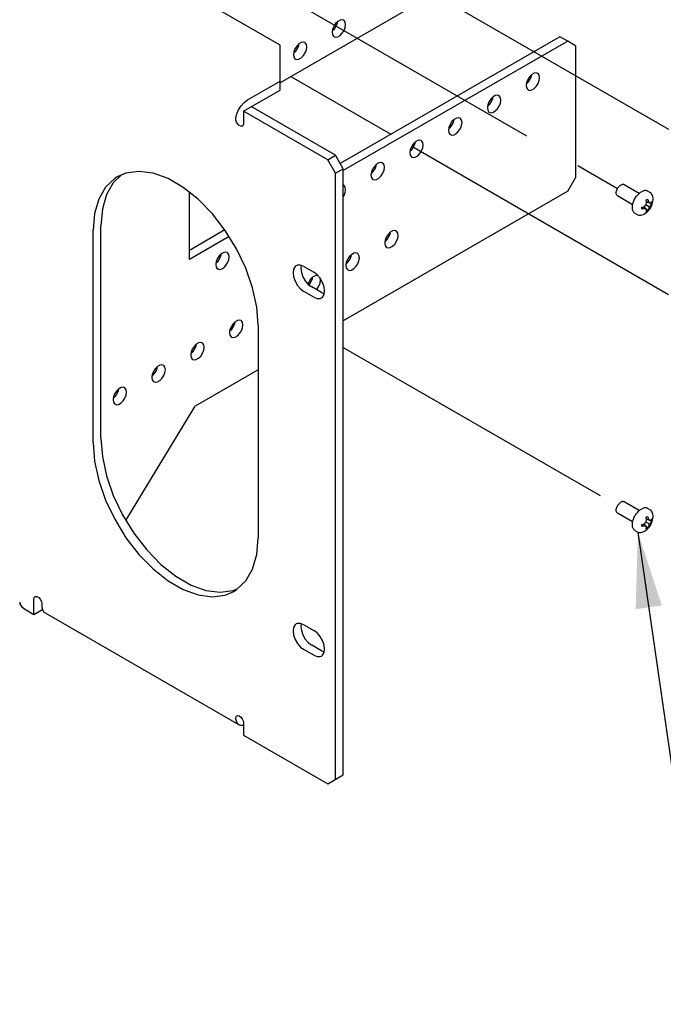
# Model space of a CAD drawing. Header units: inches. Extents: x 0 to 34, y 0 to 22.
# Tile 36 of 66: x 6.2 to 7.8, y 4 to 6.4. Entities that reach past the tile are written whole.
import ezdxf

# ---------------------------------------------------------------- set-up
doc = ezdxf.new("R2010")
doc.units = ezdxf.units.IN
doc.header["$LTSCALE"] = 1.87
doc.header["$MEASUREMENT"] = 0
doc.linetypes.add('CENTER', pattern=[0.6, 0.375, -0.075, 0.075, -0.075])
doc.layers.get('0').update_dxf_attribs({"linetype": 'CONTINUOUS'})
doc.layers.add('DEFAULT_1', color=7, linetype='CENTER')
doc.layers.add('DETAIL', color=7, linetype='CONTINUOUS')
doc.styles.get("Standard").update_dxf_attribs({"font": 'txt', "width": 0.8})

# ---------------------------------------------------------------- blocks, each defined once
blk = doc.blocks.new('TEXT_TRIANGLE_BL5', base_point=(8.2246, 4.5962))
at = {"layer": 'DETAIL', "color": 2, "linetype": 'CONTINUOUS'}
for p, q in [((7.7097, 5.1549), (7.8491, 4.1849)), ((8.1942, 4.4704), (7.9442, 4.0374)), ((8.4442, 4.0374), (8.1942, 4.4704)), ((7.8491, 4.1849), (8.0294, 4.1849)), ((7.9442, 4.0374), (8.4442, 4.0374))]:
    blk.add_line(p, q, dxfattribs=at)
blk.add_solid([(7.7662, 4.9812), (7.7097, 5.1549), (7.7043, 4.9723)], dxfattribs=at)
at = {"layer": 'DETAIL', "color": 2, "linetype": 'CONTINUOUS', "width": 0.8}
for s, height, p in [('3', 0.1562, (8.1317, 4.1248)), ('8X', 0.15625, (8.4894, 4.1065))]:
    blk.add_text(s, height=height, dxfattribs=at).set_placement(p)

msp = doc.modelspace()

# ---------------------------------------------------------------- linework, layer by layer
at = {"color": 2, "linetype": 'CONTINUOUS'}
for p, q in [((7.5438, 6.6112), (6.8635, 6.2183)), ((6.8635, 6.307), (6.4558, 6.5424)), ((6.9998, 6.3633), (6.9946, 6.3581)), ((6.9992, 6.3597), (6.9997, 6.3632)), ((7.0054, 6.3665), (6.9998, 6.3633)), ((7.0106, 6.3673), (7.0054, 6.3665)), ((7.0139, 6.3663), (7.0106, 6.3673)), ((7.0148, 6.3657), (7.0139, 6.3663)), ((7.0176, 6.3617), (7.0148, 6.3657)), ((7.0185, 6.356), (7.0176, 6.3617)), ((6.9876, 6.3444), (6.9866, 6.3376)), ((6.987, 6.3408), (6.9922, 6.346)), ((6.9903, 6.3516), (6.9876, 6.3444)), ((6.9946, 6.3581), (6.9903, 6.3516)), ((6.9922, 6.346), (6.9965, 6.3526)), ((6.9965, 6.3526), (6.9992, 6.3597)), ((7.0106, 6.3354), (7.0148, 6.342)), ((7.0148, 6.342), (7.0176, 6.3491)), ((7.0176, 6.3491), (7.0185, 6.356)), ((6.9866, 6.3376), (6.9876, 6.3318)), ((6.9876, 6.3318), (6.9903, 6.3279)), ((6.9903, 6.3279), (6.9913, 6.3272)), ((6.9913, 6.3272), (6.9946, 6.3262)), ((6.9946, 6.3262), (6.9998, 6.327)), ((6.9998, 6.327), (7.0054, 6.3302)), ((7.0054, 6.3302), (7.0106, 6.3354)), ((7.5254, 6.3272), (7.0059, 6.0272)), ((7.5438, 6.3166), (7.013, 6.0102)), ((7.5438, 6.3166), (7.5254, 6.3272)), ((7.5621, 6.306), (7.5438, 6.3166)), ((6.8635, 6.201), (6.8635, 6.307)), ((6.8958, 6.2914), (6.8949, 6.2846)), ((6.8952, 6.2878), (6.9004, 6.293)), ((6.8986, 6.2986), (6.8958, 6.2914)), ((6.9028, 6.3051), (6.8986, 6.2986)), ((6.9004, 6.293), (6.9047, 6.2996)), ((6.908, 6.3103), (6.9028, 6.3051)), ((6.9047, 6.2996), (6.9075, 6.3067)), ((6.9075, 6.3067), (6.908, 6.3103)), ((6.9136, 6.3135), (6.908, 6.3103)), ((6.9188, 6.3144), (6.9136, 6.3135)), ((6.9221, 6.3133), (6.9188, 6.3144)), ((6.923, 6.3127), (6.9221, 6.3133)), ((6.9258, 6.3088), (6.923, 6.3127)), ((6.923, 6.289), (6.9258, 6.2961)), ((6.9268, 6.303), (6.9258, 6.3088)), ((6.9258, 6.2961), (6.9268, 6.303)), ((7.5621, 6.306), (7.5621, 5.9934)), ((6.8949, 6.2846), (6.8958, 6.2788)), ((6.8958, 6.2788), (6.8986, 6.2749)), ((6.8986, 6.2749), (6.8995, 6.2742)), ((6.8995, 6.2742), (6.9028, 6.2732)), ((6.9028, 6.2732), (6.908, 6.274)), ((6.908, 6.274), (6.9136, 6.2772)), ((6.9136, 6.2772), (6.9188, 6.2824)), ((6.9188, 6.2824), (6.923, 6.289)), ((6.7861, 6.1776), (6.8635, 6.2222)), ((7.4491, 6.2257), (7.4464, 6.2186)), ((7.4534, 6.2323), (7.4491, 6.2257)), ((7.451, 6.2202), (7.4553, 6.2267)), ((7.4586, 6.2375), (7.4534, 6.2323)), ((7.4553, 6.2267), (7.458, 6.2339)), ((7.458, 6.2339), (7.4585, 6.2374)), ((7.4642, 6.2407), (7.4586, 6.2375)), ((7.4694, 6.2415), (7.4642, 6.2407)), ((7.4727, 6.2405), (7.4694, 6.2415)), ((7.4736, 6.2398), (7.4727, 6.2405)), ((7.4764, 6.2359), (7.4736, 6.2398)), ((7.4736, 6.2161), (7.4764, 6.2233)), ((7.4773, 6.2301), (7.4764, 6.2359)), ((7.4764, 6.2233), (7.4773, 6.2301)), ((6.7769, 6.1511), (6.8635, 6.201)), ((7.4464, 6.2186), (7.4454, 6.2117)), ((7.4454, 6.2117), (7.4464, 6.206)), ((7.4458, 6.215), (7.451, 6.2202)), ((7.4464, 6.206), (7.4491, 6.202)), ((7.4491, 6.202), (7.4501, 6.2014)), ((7.4501, 6.2014), (7.4534, 6.2003)), ((7.4534, 6.2003), (7.4586, 6.2012)), ((7.4586, 6.2012), (7.4642, 6.2044)), ((7.4642, 6.2044), (7.4694, 6.2096)), ((7.4694, 6.2096), (7.4736, 6.2161)), ((6.7783, 6.1717), (6.7861, 6.1776)), ((7.3616, 6.1793), (7.3574, 6.1727)), ((7.3668, 6.1845), (7.3616, 6.1793)), ((7.3635, 6.1737), (7.3663, 6.1809)), ((7.3663, 6.1809), (7.3668, 6.1844)), ((7.3724, 6.1877), (7.3668, 6.1845)), ((7.3776, 6.1885), (7.3724, 6.1877)), ((7.3809, 6.1875), (7.3776, 6.1885)), ((7.3819, 6.1869), (7.3809, 6.1875)), ((7.3846, 6.1829), (7.3819, 6.1869)), ((7.3856, 6.1772), (7.3846, 6.1829)), ((7.3846, 6.1703), (7.3856, 6.1772)), ((6.761, 6.1443), (6.7652, 6.1544)), ((6.7652, 6.1544), (6.7712, 6.1638)), ((6.7712, 6.1638), (6.7783, 6.1717)), ((6.9947, 6.0465), (6.7953, 6.1617)), ((7.3546, 6.1656), (7.3537, 6.1587)), ((7.3537, 6.1587), (7.3546, 6.153)), ((7.354, 6.162), (7.3593, 6.1672)), ((7.3574, 6.1727), (7.3546, 6.1656)), ((7.3546, 6.153), (7.3574, 6.149)), ((7.3593, 6.1672), (7.3635, 6.1737)), ((7.3668, 6.1482), (7.3724, 6.1514)), ((7.3724, 6.1514), (7.3776, 6.1566)), ((7.3776, 6.1566), (7.3819, 6.1632)), ((7.3819, 6.1632), (7.3846, 6.1703)), ((6.7587, 6.1328), (6.7588, 6.1343)), ((6.7587, 6.1313), (6.7587, 6.1328)), ((6.7588, 6.1298), (6.7587, 6.1313)), ((6.7588, 6.1343), (6.761, 6.1443)), ((6.7604, 6.1249), (6.7588, 6.1298)), ((6.7769, 6.1511), (6.7769, 6.1216)), ((6.9763, 6.0359), (6.7769, 6.1511)), ((7.2751, 6.1315), (7.2699, 6.1263)), ((7.2745, 6.1279), (7.275, 6.1314)), ((7.2806, 6.1347), (7.2751, 6.1315)), ((7.2858, 6.1355), (7.2806, 6.1347)), ((7.2892, 6.1345), (7.2858, 6.1355)), ((7.2901, 6.1339), (7.2892, 6.1345)), ((7.2929, 6.1299), (7.2901, 6.1339)), ((7.2938, 6.1242), (7.2929, 6.1299)), ((7.3574, 6.149), (7.3583, 6.1484)), ((7.3583, 6.1484), (7.3616, 6.1474)), ((7.3616, 6.1474), (7.3668, 6.1482)), ((6.7632, 6.1203), (6.7604, 6.1249)), ((6.7668, 6.1169), (6.7632, 6.1203)), ((6.7706, 6.1152), (6.7668, 6.1169)), ((6.7739, 6.1155), (6.7706, 6.1152)), ((6.7742, 6.1157), (6.7739, 6.1155)), ((6.7761, 6.1178), (6.7742, 6.1157)), ((6.7769, 6.1216), (6.7761, 6.1178)), ((7.2629, 6.1126), (7.2619, 6.1057)), ((7.2619, 6.1057), (7.2629, 6.1)), ((7.2623, 6.109), (7.2675, 6.1142)), ((7.2656, 6.1197), (7.2629, 6.1126)), ((7.2699, 6.1263), (7.2656, 6.1197)), ((7.2675, 6.1142), (7.2717, 6.1208)), ((7.2717, 6.1208), (7.2745, 6.1279)), ((7.2858, 6.1036), (7.2901, 6.1102)), ((7.2901, 6.1102), (7.2929, 6.1173)), ((7.2929, 6.1173), (7.2938, 6.1242)), ((7.1889, 6.0817), (7.1833, 6.0785)), ((7.1941, 6.0826), (7.1889, 6.0817)), ((7.1974, 6.0815), (7.1941, 6.0826)), ((7.1983, 6.0809), (7.1974, 6.0815)), ((7.2629, 6.1), (7.2656, 6.096)), ((7.2656, 6.096), (7.2666, 6.0954)), ((7.2666, 6.0954), (7.2699, 6.0944)), ((7.2699, 6.0944), (7.2751, 6.0952)), ((7.2751, 6.0952), (7.2806, 6.0984)), ((7.2806, 6.0984), (7.2858, 6.1036)), ((7.1711, 6.0596), (7.1701, 6.0528)), ((7.1705, 6.056), (7.1757, 6.0612)), ((7.1739, 6.0668), (7.1711, 6.0596)), ((7.1781, 6.0733), (7.1739, 6.0668)), ((7.1757, 6.0612), (7.18, 6.0678)), ((7.1833, 6.0785), (7.1781, 6.0733)), ((7.18, 6.0678), (7.1828, 6.0749)), ((7.1828, 6.0749), (7.1832, 6.0785)), ((7.2011, 6.0769), (7.1983, 6.0809)), ((7.1983, 6.0572), (7.2011, 6.0643)), ((7.2021, 6.0712), (7.2011, 6.0769)), ((7.2011, 6.0643), (7.2021, 6.0712)), ((6.9763, 6.0359), (6.9947, 6.0465)), ((6.9947, 6.0041), (6.9763, 6.0359)), ((7.013, 6.0147), (6.9947, 6.0465)), ((7.1701, 6.0528), (7.1711, 6.047)), ((7.1711, 6.047), (7.1739, 6.0431)), ((7.1739, 6.0431), (7.1748, 6.0424)), ((7.1748, 6.0424), (7.1781, 6.0414)), ((7.1781, 6.0414), (7.1833, 6.0422)), ((7.1833, 6.0422), (7.1889, 6.0454)), ((7.1889, 6.0454), (7.1941, 6.0506)), ((7.1941, 6.0506), (7.1983, 6.0572)), ((6.9947, 6.0041), (7.013, 6.0147)), ((7.013, 4.5801), (7.013, 6.0147)), ((7.0821, 6.0138), (7.0793, 6.0066)), ((7.0864, 6.0204), (7.0821, 6.0138)), ((7.084, 6.0082), (7.0882, 6.0148)), ((7.0916, 6.0256), (7.0864, 6.0204)), ((7.0882, 6.0148), (7.091, 6.022)), ((7.091, 6.022), (7.0915, 6.0255)), ((7.0971, 6.0288), (7.0916, 6.0256)), ((7.1023, 6.0296), (7.0971, 6.0288)), ((7.1056, 6.0285), (7.1023, 6.0296)), ((7.1066, 6.0279), (7.1056, 6.0285)), ((7.1093, 6.024), (7.1066, 6.0279)), ((7.1103, 6.0182), (7.1093, 6.024)), ((7.1093, 6.0114), (7.1103, 6.0182)), ((6.4724, 5.9917), (6.4508, 5.9711)), ((6.488, 5.9996), (6.4691, 5.9817)), ((6.4786, 5.9956), (6.4724, 5.9917)), ((6.499, 6.0043), (6.4786, 5.9956)), ((6.5296, 6.0086), (6.499, 6.0043)), ((6.5632, 6.0042), (6.5296, 6.0086)), ((6.5985, 5.9914), (6.5632, 6.0042)), ((6.6345, 5.9706), (6.5985, 5.9914)), ((6.9947, 4.5695), (6.9947, 6.0041)), ((7.0793, 6.0066), (7.0784, 5.9998)), ((7.0784, 5.9998), (7.0793, 5.994)), ((7.0788, 6.003), (7.084, 6.0082)), ((7.0793, 5.994), (7.0821, 5.9901)), ((7.0821, 5.9901), (7.083, 5.9895)), ((7.083, 5.9895), (7.0864, 5.9884)), ((7.0864, 5.9884), (7.0916, 5.9892)), ((7.0916, 5.9892), (7.0971, 5.9924)), ((7.0971, 5.9924), (7.1023, 5.9976)), ((7.1023, 5.9976), (7.1066, 6.0042)), ((7.1066, 6.0042), (7.1093, 6.0114)), ((7.5438, 5.9617), (7.5621, 5.9934)), ((6.4508, 5.9711), (6.4347, 5.9431)), ((6.4691, 5.9817), (6.4531, 5.9537)), ((6.6699, 5.9426), (6.6345, 5.9706)), ((7.0139, 5.9756), (7.013, 5.9758)), ((7.0148, 5.9749), (7.0139, 5.9756)), ((7.0176, 5.971), (7.0148, 5.9749)), ((7.0185, 5.9652), (7.0176, 5.971)), ((7.0176, 5.9584), (7.0185, 5.9652)), ((7.6596, 5.9639), (7.6604, 5.9658)), ((7.6604, 5.9658), (7.6613, 5.9677)), ((7.6613, 5.9677), (7.6624, 5.9695)), ((7.6624, 5.9695), (7.6636, 5.9711)), ((7.6636, 5.9711), (7.665, 5.9727)), ((7.665, 5.9727), (7.6664, 5.9741)), ((7.6664, 5.9741), (7.6678, 5.9753)), ((7.6678, 5.9753), (7.6693, 5.9762)), ((7.6708, 5.977), (7.6693, 5.9762)), ((7.6722, 5.9775), (7.6708, 5.977)), ((7.6736, 5.9777), (7.6722, 5.9775)), ((7.6749, 5.9777), (7.6736, 5.9777)), ((7.6762, 5.9774), (7.6749, 5.9777)), ((7.677, 5.977), (7.6762, 5.9774)), ((7.7127, 5.9564), (7.677, 5.977)), ((6.4347, 5.9431), (6.4249, 5.9089)), ((6.4531, 5.9537), (6.4432, 5.9195)), ((6.6491, 5.8), (6.6491, 5.9591)), ((6.7035, 5.9082), (6.6699, 5.9426)), ((7.5438, 5.9617), (7.013, 5.6552)), ((7.013, 5.9485), (7.0148, 5.9512)), ((7.0148, 5.9512), (7.0176, 5.9584)), ((7.6584, 5.9583), (7.6586, 5.9601)), ((7.6584, 5.9565), (7.6584, 5.9583)), ((7.6586, 5.955), (7.6584, 5.9565)), ((7.6586, 5.9601), (7.659, 5.962)), ((7.659, 5.9535), (7.6586, 5.955)), ((7.659, 5.962), (7.6596, 5.9639)), ((7.6596, 5.9523), (7.659, 5.9535)), ((7.6604, 5.9513), (7.6596, 5.9523)), ((7.6613, 5.9505), (7.6604, 5.9513)), ((7.6616, 5.9503), (7.6613, 5.9505)), ((7.6973, 5.9297), (7.6616, 5.9503)), ((7.7011, 5.941), (7.7022, 5.9432)), ((7.7022, 5.9432), (7.7035, 5.9454)), ((7.7035, 5.9454), (7.7048, 5.9475)), ((7.7048, 5.9475), (7.7062, 5.9495)), ((7.7062, 5.9495), (7.7078, 5.9514)), ((7.7078, 5.9514), (7.7093, 5.9532)), ((7.7093, 5.9532), (7.711, 5.9549)), ((7.711, 5.9549), (7.7127, 5.9564)), ((7.7127, 5.9564), (7.7144, 5.9578)), ((7.7144, 5.9578), (7.7161, 5.9591)), ((7.7161, 5.9591), (7.7179, 5.9602)), ((7.7196, 5.9611), (7.7179, 5.9602)), ((7.7214, 5.9619), (7.7196, 5.9611)), ((7.7231, 5.9625), (7.7214, 5.9619)), ((7.7248, 5.9628), (7.7231, 5.9625)), ((7.7264, 5.9631), (7.7248, 5.9628)), ((7.728, 5.9631), (7.7264, 5.9631)), ((7.7295, 5.9629), (7.728, 5.9631)), ((7.731, 5.9626), (7.7295, 5.9629)), ((7.7303, 5.9414), (7.7309, 5.9418)), ((7.7309, 5.9418), (7.7315, 5.9421)), ((7.7323, 5.962), (7.731, 5.9626)), ((7.7315, 5.9421), (7.7321, 5.9425)), ((7.7321, 5.9425), (7.7327, 5.9428)), ((7.7329, 5.9617), (7.7323, 5.962)), ((7.7327, 5.9428), (7.7327, 5.9427)), ((7.7327, 5.9427), (7.7333, 5.9409)), ((7.7329, 5.9617), (7.7384, 5.9585)), ((7.739, 5.9582), (7.7384, 5.9585)), ((7.7407, 5.9568), (7.739, 5.9582)), ((7.7422, 5.9551), (7.7407, 5.9568)), ((7.7435, 5.953), (7.7422, 5.9551)), ((7.7444, 5.9506), (7.7435, 5.953)), ((7.7451, 5.948), (7.7444, 5.9506)), ((7.7454, 5.9451), (7.7451, 5.948)), ((7.7454, 5.9443), (7.7454, 5.9451)), ((7.7454, 5.9414), (7.7454, 5.9443)), ((6.4432, 5.9195), (6.4399, 5.88)), ((7.6966, 5.9233), (7.6967, 5.9254)), ((7.6967, 5.9213), (7.6966, 5.9233)), ((7.6967, 5.9254), (7.6969, 5.9275)), ((7.6969, 5.9194), (7.6967, 5.9213)), ((7.6969, 5.9275), (7.6973, 5.9297)), ((7.6973, 5.9177), (7.6969, 5.9194)), ((7.6973, 5.9297), (7.6978, 5.932)), ((7.6978, 5.932), (7.6984, 5.9342)), ((7.6984, 5.9342), (7.6992, 5.9365)), ((7.6992, 5.9365), (7.7001, 5.9388)), ((7.7001, 5.9388), (7.7011, 5.941)), ((7.719, 5.9234), (7.7192, 5.9235)), ((7.719, 5.922), (7.719, 5.9234)), ((7.719, 5.9205), (7.719, 5.922)), ((7.719, 5.9192), (7.719, 5.9205)), ((7.7192, 5.9192), (7.719, 5.9192)), ((7.7192, 5.9235), (7.721, 5.9239)), ((7.721, 5.9196), (7.7192, 5.9192)), ((7.721, 5.9239), (7.7226, 5.9243)), ((7.7226, 5.9201), (7.721, 5.9196)), ((7.7226, 5.9243), (7.724, 5.9248)), ((7.724, 5.9205), (7.7226, 5.9201)), ((7.7267, 5.9209), (7.7237, 5.9247)), ((7.724, 5.9248), (7.7253, 5.9259)), ((7.7253, 5.9203), (7.724, 5.9205)), ((7.7283, 5.9205), (7.7244, 5.9251)), ((7.7253, 5.9259), (7.7264, 5.927)), ((7.7264, 5.9201), (7.7253, 5.9203)), ((7.7264, 5.927), (7.7276, 5.9281)), ((7.7276, 5.9199), (7.7264, 5.9201)), ((7.7267, 5.9209), (7.7287, 5.9198)), ((7.7276, 5.9281), (7.7287, 5.9294)), ((7.7287, 5.9198), (7.7276, 5.9199)), ((7.7327, 5.9155), (7.7283, 5.9205)), ((7.7287, 5.9294), (7.7291, 5.9306)), ((7.7351, 5.9257), (7.7287, 5.9294)), ((7.7291, 5.9192), (7.7287, 5.9198)), ((7.729, 5.9407), (7.7296, 5.9411)), ((7.7291, 5.9406), (7.729, 5.9407)), ((7.7296, 5.9388), (7.7291, 5.9406)), ((7.7291, 5.9306), (7.7294, 5.9318)), ((7.7294, 5.9186), (7.7291, 5.9192)), ((7.7294, 5.9318), (7.7298, 5.933)), ((7.7298, 5.918), (7.7294, 5.9186)), ((7.7296, 5.9411), (7.7303, 5.9414)), ((7.73, 5.9372), (7.7296, 5.9388)), ((7.7298, 5.933), (7.7301, 5.9343)), ((7.7304, 5.9357), (7.73, 5.9372)), ((7.7301, 5.9343), (7.7304, 5.9357)), ((7.7362, 5.9342), (7.7302, 5.9352)), ((7.7351, 5.9353), (7.7303, 5.9361)), ((7.7333, 5.9409), (7.7337, 5.9393)), ((7.7337, 5.9393), (7.7341, 5.9378)), ((7.7341, 5.919), (7.7337, 5.9179)), ((7.7341, 5.9378), (7.7347, 5.937)), ((7.7347, 5.9201), (7.7341, 5.919)), ((7.7347, 5.937), (7.7354, 5.9363)), ((7.7354, 5.9212), (7.7347, 5.9201)), ((7.7351, 5.9353), (7.737, 5.9342)), ((7.7351, 5.9257), (7.737, 5.9246)), ((7.7354, 5.9363), (7.7359, 5.9356)), ((7.7359, 5.9223), (7.7354, 5.9212)), ((7.7359, 5.9356), (7.7365, 5.9349)), ((7.7365, 5.9234), (7.7359, 5.9223)), ((7.7427, 5.9328), (7.7362, 5.9342)), ((7.7365, 5.9349), (7.737, 5.9342)), ((7.737, 5.9246), (7.7365, 5.9234)), ((7.7369, 5.9183), (7.7391, 5.9214)), ((7.737, 5.9342), (7.7379, 5.9341)), ((7.7379, 5.9259), (7.737, 5.9246)), ((7.7379, 5.9341), (7.7388, 5.9341)), ((7.7388, 5.9272), (7.7379, 5.9259)), ((7.7388, 5.9341), (7.7396, 5.9341)), ((7.7396, 5.9285), (7.7388, 5.9272)), ((7.7391, 5.9214), (7.7409, 5.9246)), ((7.7396, 5.9341), (7.7404, 5.9342)), ((7.7404, 5.9299), (7.7396, 5.9285)), ((7.7404, 5.9342), (7.7411, 5.935)), ((7.7411, 5.9308), (7.7404, 5.9299)), ((7.7409, 5.9246), (7.7423, 5.9277)), ((7.7411, 5.935), (7.7419, 5.9359)), ((7.7419, 5.9317), (7.7411, 5.9308)), ((7.7419, 5.9359), (7.7426, 5.937)), ((7.7426, 5.9327), (7.7419, 5.9317)), ((7.7423, 5.9277), (7.7435, 5.931)), ((7.7426, 5.937), (7.7427, 5.9371)), ((7.7427, 5.9328), (7.7426, 5.9327)), ((7.7427, 5.9371), (7.7428, 5.9357)), ((7.7428, 5.9342), (7.7427, 5.9328)), ((7.7428, 5.9357), (7.7428, 5.9342)), ((7.7435, 5.931), (7.7445, 5.9344)), ((7.7445, 5.9344), (7.745, 5.9377)), ((7.745, 5.9377), (7.7454, 5.9414)), ((6.4249, 5.9089), (6.4215, 5.8694)), ((6.734, 5.8686), (6.7035, 5.9082)), ((7.6978, 5.916), (7.6973, 5.9177)), ((7.6984, 5.9145), (7.6978, 5.916)), ((7.6992, 5.9131), (7.6984, 5.9145)), ((7.7001, 5.9119), (7.6992, 5.9131)), ((7.7011, 5.9108), (7.7001, 5.9119)), ((7.7022, 5.9099), (7.7011, 5.9108)), ((7.7028, 5.9095), (7.7022, 5.9099)), ((7.7028, 5.9095), (7.7083, 5.9064)), ((7.7083, 5.9064), (7.7097, 5.9057)), ((7.7097, 5.9057), (7.7118, 5.905)), ((7.7118, 5.905), (7.7142, 5.9048)), ((7.7142, 5.9048), (7.7167, 5.9049)), ((7.7167, 5.9049), (7.7193, 5.9054)), ((7.7193, 5.9054), (7.722, 5.9064)), ((7.722, 5.9064), (7.7241, 5.9074)), ((7.7241, 5.9074), (7.725, 5.9079)), ((7.725, 5.9079), (7.7284, 5.9101)), ((7.7284, 5.9101), (7.7314, 5.9125)), ((7.7296, 5.9137), (7.729, 5.9134)), ((7.729, 5.9134), (7.7291, 5.9135)), ((7.7291, 5.9135), (7.7296, 5.9147)), ((7.7296, 5.9147), (7.73, 5.9158)), ((7.7303, 5.9141), (7.7296, 5.9137)), ((7.7301, 5.9174), (7.7298, 5.918)), ((7.73, 5.9158), (7.7304, 5.9168)), ((7.7304, 5.9168), (7.7301, 5.9174)), ((7.7309, 5.9144), (7.7303, 5.9141)), ((7.7315, 5.9148), (7.7309, 5.9144)), ((7.7314, 5.9125), (7.7343, 5.9153)), ((7.7321, 5.9151), (7.7315, 5.9148)), ((7.7327, 5.9155), (7.7321, 5.9151)), ((7.7333, 5.9168), (7.7327, 5.9156)), ((7.7327, 5.9156), (7.7327, 5.9155)), ((7.7337, 5.9179), (7.7333, 5.9168)), ((7.7343, 5.9153), (7.7369, 5.9183)), ((6.4399, 5.3767), (6.4399, 5.88)), ((6.4215, 5.3661), (6.4215, 5.8694)), ((6.7332, 5.8698), (6.6491, 5.8212)), ((6.7429, 5.8542), (6.6491, 5.8)), ((6.7606, 5.8253), (6.734, 5.8686)), ((7.1146, 5.8526), (7.1118, 5.8455)), ((7.1188, 5.8592), (7.1146, 5.8526)), ((7.1165, 5.8471), (7.1207, 5.8537)), ((7.124, 5.8644), (7.1188, 5.8592)), ((7.1207, 5.8537), (7.1235, 5.8608)), ((7.1235, 5.8608), (7.124, 5.8643)), ((7.1296, 5.8676), (7.124, 5.8644)), ((7.1348, 5.8684), (7.1296, 5.8676)), ((7.1381, 5.8674), (7.1348, 5.8684)), ((7.1391, 5.8668), (7.1381, 5.8674)), ((7.1418, 5.8628), (7.1391, 5.8668)), ((7.1391, 5.8431), (7.1418, 5.8502)), ((7.1428, 5.8571), (7.1418, 5.8628)), ((7.1418, 5.8502), (7.1428, 5.8571)), ((6.7823, 5.7796), (6.7606, 5.8253)), ((7.1118, 5.8455), (7.1109, 5.8386)), ((7.1109, 5.8386), (7.1118, 5.8329)), ((7.1112, 5.8419), (7.1165, 5.8471)), ((7.1118, 5.8329), (7.1146, 5.8289)), ((7.1146, 5.8289), (7.1155, 5.8283)), ((7.1155, 5.8283), (7.1188, 5.8273)), ((7.1188, 5.8273), (7.124, 5.8281)), ((7.124, 5.8281), (7.1296, 5.8313)), ((7.1296, 5.8313), (7.1348, 5.8365)), ((7.1348, 5.8365), (7.1391, 5.8431)), ((6.7151, 5.8019), (6.7123, 5.7947)), ((6.7193, 5.8084), (6.7151, 5.8019)), ((6.7169, 5.7963), (6.7212, 5.8029)), ((6.7245, 5.8136), (6.7193, 5.8084)), ((6.7212, 5.8029), (6.7239, 5.81)), ((6.7239, 5.81), (6.7244, 5.8135)), ((6.7301, 5.8168), (6.7245, 5.8136)), ((6.7353, 5.8176), (6.7301, 5.8168)), ((6.7386, 5.8166), (6.7353, 5.8176)), ((6.7395, 5.816), (6.7386, 5.8166)), ((6.7423, 5.812), (6.7395, 5.816)), ((6.7433, 5.8063), (6.7423, 5.812)), ((6.7423, 5.7994), (6.7433, 5.8063)), ((7.0271, 5.8062), (7.0228, 5.7997)), ((7.0323, 5.8114), (7.0271, 5.8062)), ((7.0289, 5.8007), (7.0317, 5.8078)), ((7.0317, 5.8078), (7.0322, 5.8113)), ((7.0378, 5.8146), (7.0323, 5.8114)), ((7.043, 5.8154), (7.0378, 5.8146)), ((7.0464, 5.8144), (7.043, 5.8154)), ((7.0473, 5.8138), (7.0464, 5.8144)), ((7.0501, 5.8098), (7.0473, 5.8138)), ((7.051, 5.8041), (7.0501, 5.8098)), ((7.0501, 5.7972), (7.051, 5.8041)), ((6.7123, 5.7947), (6.7113, 5.7879)), ((6.7113, 5.7879), (6.7123, 5.7821)), ((6.7117, 5.7911), (6.7169, 5.7963)), ((6.7123, 5.7821), (6.7151, 5.7782)), ((6.7245, 5.7773), (6.7301, 5.7805)), ((6.7301, 5.7805), (6.7353, 5.7857)), ((6.7353, 5.7857), (6.7395, 5.7923)), ((6.7395, 5.7923), (6.7423, 5.7994)), ((6.7984, 5.7332), (6.7823, 5.7796)), ((6.8992, 5.7831), (6.8955, 5.777)), ((6.9018, 5.7851), (6.8992, 5.7831)), ((6.9048, 5.7864), (6.9018, 5.7851)), ((6.9119, 5.7865), (6.9048, 5.7864)), ((6.9198, 5.7833), (6.9119, 5.7865)), ((6.9136, 5.7858), (6.9127, 5.7792)), ((6.9127, 5.7792), (6.9139, 5.7694)), ((6.9198, 5.7833), (6.9433, 5.7698)), ((7.0201, 5.7925), (7.0191, 5.7856)), ((7.0191, 5.7856), (7.0201, 5.7799)), ((7.0195, 5.7889), (7.0247, 5.7941)), ((7.0228, 5.7997), (7.0201, 5.7925)), ((7.0201, 5.7799), (7.0228, 5.776)), ((7.0247, 5.7941), (7.0289, 5.8007)), ((7.0378, 5.7783), (7.043, 5.7835)), ((7.043, 5.7835), (7.0473, 5.7901)), ((7.0473, 5.7901), (7.0501, 5.7972)), ((6.7151, 5.7782), (6.716, 5.7775)), ((6.716, 5.7775), (6.7193, 5.7765)), ((6.7193, 5.7765), (6.7245, 5.7773)), ((6.8955, 5.777), (6.8943, 5.7686)), ((6.8943, 5.7686), (6.8955, 5.7588)), ((6.8955, 5.7588), (6.8992, 5.7485)), ((6.9139, 5.7694), (6.9175, 5.7591)), ((6.9175, 5.7591), (6.9232, 5.7493)), ((6.9405, 5.7584), (6.9353, 5.7532)), ((6.94, 5.7548), (6.9404, 5.7584)), ((6.9461, 5.7616), (6.9405, 5.7584)), ((6.9512, 5.7638), (6.9433, 5.7698)), ((6.9513, 5.7625), (6.9461, 5.7616)), ((6.9583, 5.7555), (6.9512, 5.7638)), ((6.9527, 5.762), (6.9513, 5.7625)), ((6.9639, 5.7457), (6.9583, 5.7555)), ((7.0228, 5.776), (7.0238, 5.7753)), ((7.0238, 5.7753), (7.0271, 5.7743)), ((7.0271, 5.7743), (7.0323, 5.7751)), ((7.0323, 5.7751), (7.0378, 5.7783)), ((6.8082, 5.6875), (6.7984, 5.7332)), ((6.8992, 5.7485), (6.9048, 5.7387)), ((6.9048, 5.7387), (6.9119, 5.7304)), ((6.9232, 5.7493), (6.9303, 5.741)), ((6.9311, 5.7467), (6.9293, 5.7422)), ((6.9303, 5.741), (6.9382, 5.735)), ((6.9353, 5.7532), (6.9311, 5.7467)), ((6.9317, 5.7399), (6.9329, 5.7411)), ((6.9329, 5.7411), (6.9372, 5.7477)), ((6.9372, 5.7477), (6.94, 5.7548)), ((6.9617, 5.7215), (6.9382, 5.735)), ((6.9513, 5.7305), (6.9555, 5.7371)), ((6.9555, 5.7371), (6.9583, 5.7442)), ((6.9583, 5.7442), (6.9593, 5.7511)), ((6.9593, 5.7511), (6.9586, 5.7549)), ((6.9676, 5.7354), (6.9639, 5.7457)), ((6.9688, 5.7256), (6.9676, 5.7354)), ((6.9119, 5.7304), (6.9198, 5.7244)), ((6.9433, 5.7109), (6.9198, 5.7244)), ((6.9433, 5.7109), (6.9512, 5.7078)), ((6.9493, 5.7286), (6.9513, 5.7305)), ((6.9583, 5.7078), (6.9613, 5.7091)), ((6.9613, 5.7091), (6.9639, 5.7111)), ((6.9617, 5.7215), (6.9678, 5.719)), ((6.9639, 5.7111), (6.9676, 5.7172)), ((6.9676, 5.7172), (6.9688, 5.7256)), ((6.8115, 5.6442), (6.8082, 5.6875)), ((6.9512, 5.7078), (6.9583, 5.7078)), ((6.7475, 5.6407), (6.7448, 5.6336)), ((6.7518, 5.6473), (6.7475, 5.6407)), ((6.7494, 5.6352), (6.7537, 5.6417)), ((6.757, 5.6525), (6.7518, 5.6473)), ((6.7537, 5.6417), (6.7564, 5.6489)), ((6.7564, 5.6489), (6.7569, 5.6524)), ((6.7626, 5.6557), (6.757, 5.6525)), ((6.7678, 5.6565), (6.7626, 5.6557)), ((6.7711, 5.6555), (6.7678, 5.6565)), ((6.772, 5.6548), (6.7711, 5.6555)), ((6.7748, 5.6509), (6.772, 5.6548)), ((6.7757, 5.6451), (6.7748, 5.6509)), ((6.7748, 5.6383), (6.7757, 5.6451)), ((6.8115, 5.6442), (6.8115, 5.141)), ((6.7448, 5.6336), (6.7438, 5.6267)), ((6.7438, 5.6267), (6.7448, 5.621)), ((6.7442, 5.63), (6.7494, 5.6352)), ((6.7448, 5.621), (6.7475, 5.617)), ((6.7475, 5.617), (6.7485, 5.6164)), ((6.7485, 5.6164), (6.7518, 5.6153)), ((6.7518, 5.6153), (6.757, 5.6162)), ((6.757, 5.6162), (6.7626, 5.6194)), ((6.7626, 5.6194), (6.7678, 5.6246)), ((6.7678, 5.6246), (6.772, 5.6311)), ((6.772, 5.6311), (6.7748, 5.6383)), ((6.66, 5.5943), (6.6558, 5.5877)), ((6.6652, 5.5995), (6.66, 5.5943)), ((6.6619, 5.5887), (6.6647, 5.5959)), ((6.6647, 5.5959), (6.6652, 5.5994)), ((6.6708, 5.6027), (6.6652, 5.5995)), ((6.676, 5.6035), (6.6708, 5.6027)), ((6.6793, 5.6025), (6.676, 5.6035)), ((6.6802, 5.6019), (6.6793, 5.6025)), ((6.683, 5.5979), (6.6802, 5.6019)), ((6.684, 5.5922), (6.683, 5.5979)), ((6.683, 5.5853), (6.684, 5.5922)), ((6.653, 5.5806), (6.6521, 5.5737)), ((6.6521, 5.5737), (6.653, 5.568)), ((6.6524, 5.577), (6.6576, 5.5822)), ((6.6558, 5.5877), (6.653, 5.5806)), ((6.6576, 5.5822), (6.6619, 5.5887)), ((6.6708, 5.5664), (6.676, 5.5716)), ((6.676, 5.5716), (6.6802, 5.5782)), ((6.6802, 5.5782), (6.683, 5.5853)), ((6.5735, 5.5465), (6.5683, 5.5413)), ((6.5729, 5.5429), (6.5734, 5.5464)), ((6.579, 5.5497), (6.5735, 5.5465)), ((6.5842, 5.5505), (6.579, 5.5497)), ((6.5876, 5.5495), (6.5842, 5.5505)), ((6.5885, 5.5489), (6.5876, 5.5495)), ((6.5913, 5.5449), (6.5885, 5.5489)), ((6.653, 5.568), (6.6558, 5.564)), ((6.6558, 5.564), (6.6567, 5.5634)), ((6.6567, 5.5634), (6.66, 5.5624)), ((6.66, 5.5624), (6.6652, 5.5632)), ((6.6652, 5.5632), (6.6708, 5.5664)), ((6.5613, 5.5276), (6.5603, 5.5207)), ((6.5607, 5.524), (6.5659, 5.5292)), ((6.564, 5.5347), (6.5613, 5.5276)), ((6.5683, 5.5413), (6.564, 5.5347)), ((6.5659, 5.5292), (6.5701, 5.5358)), ((6.5701, 5.5358), (6.5729, 5.5429)), ((6.5842, 5.5186), (6.5885, 5.5252)), ((6.5885, 5.5252), (6.5913, 5.5323)), ((6.5922, 5.5392), (6.5913, 5.5449)), ((6.5913, 5.5323), (6.5922, 5.5392)), ((6.8115, 5.5389), (6.6629, 5.453)), ((6.5603, 5.5207), (6.5613, 5.515)), ((6.5613, 5.515), (6.564, 5.511)), ((6.564, 5.511), (6.565, 5.5104)), ((6.565, 5.5104), (6.5683, 5.5094)), ((6.5683, 5.5094), (6.5735, 5.5102)), ((6.5735, 5.5102), (6.579, 5.5134)), ((6.579, 5.5134), (6.5842, 5.5186)), ((6.4689, 5.471), (6.4741, 5.4762)), ((6.4723, 5.4818), (6.4695, 5.4746)), ((6.4765, 5.4883), (6.4723, 5.4818)), ((6.4741, 5.4762), (6.4784, 5.4828)), ((6.4817, 5.4935), (6.4765, 5.4883)), ((6.4784, 5.4828), (6.4811, 5.4899)), ((6.4811, 5.4899), (6.4816, 5.4935)), ((6.4873, 5.4967), (6.4817, 5.4935)), ((6.4925, 5.4976), (6.4873, 5.4967)), ((6.4958, 5.4965), (6.4925, 5.4976)), ((6.4967, 5.4959), (6.4958, 5.4965)), ((6.4995, 5.4919), (6.4967, 5.4959)), ((6.4967, 5.4722), (6.4995, 5.4793)), ((6.5005, 5.4862), (6.4995, 5.4919)), ((6.4995, 5.4793), (6.5005, 5.4862)), ((6.4695, 5.4746), (6.4685, 5.4678)), ((6.4685, 5.4678), (6.4695, 5.462)), ((6.4695, 5.462), (6.4723, 5.4581)), ((6.4723, 5.4581), (6.4732, 5.4574)), ((6.4732, 5.4574), (6.4765, 5.4564)), ((6.4765, 5.4564), (6.4817, 5.4572)), ((6.4817, 5.4572), (6.4873, 5.4604)), ((6.4873, 5.4604), (6.4925, 5.4656)), ((6.4925, 5.4656), (6.4967, 5.4722)), ((6.4989, 5.1824), (6.6629, 5.453)), ((6.4215, 5.3661), (6.4249, 5.3228)), ((6.4399, 5.3767), (6.4432, 5.3334)), ((6.4249, 5.3228), (6.4347, 5.2772)), ((6.4432, 5.3334), (6.4531, 5.2878)), ((6.4347, 5.2772), (6.4508, 5.2307)), ((6.4531, 5.2878), (6.4691, 5.2413)), ((6.4508, 5.2307), (6.4724, 5.1851)), ((6.4691, 5.2413), (6.4908, 5.1957)), ((7.6624, 5.2187), (7.6636, 5.2204)), ((7.6636, 5.2204), (7.665, 5.2219)), ((7.665, 5.2219), (7.6664, 5.2233)), ((7.6664, 5.2233), (7.6678, 5.2245)), ((7.6678, 5.2245), (7.6693, 5.2255)), ((7.6708, 5.2262), (7.6693, 5.2255)), ((7.6722, 5.2267), (7.6708, 5.2262)), ((7.6736, 5.2269), (7.6722, 5.2267)), ((7.6749, 5.2269), (7.6736, 5.2269)), ((7.6762, 5.2266), (7.6749, 5.2269)), ((7.677, 5.2262), (7.6762, 5.2266)), ((7.7127, 5.2056), (7.677, 5.2262)), ((7.6584, 5.2075), (7.6586, 5.2093)), ((7.6584, 5.2058), (7.6584, 5.2075)), ((7.6586, 5.2042), (7.6584, 5.2058)), ((7.6586, 5.2093), (7.659, 5.2112)), ((7.659, 5.2027), (7.6586, 5.2042)), ((7.659, 5.2112), (7.6596, 5.2131)), ((7.6596, 5.2015), (7.659, 5.2027)), ((7.6596, 5.2131), (7.6604, 5.215)), ((7.6604, 5.2005), (7.6596, 5.2015)), ((7.6604, 5.215), (7.6613, 5.2169)), ((7.6613, 5.1997), (7.6604, 5.2005)), ((7.6613, 5.2169), (7.6624, 5.2187)), ((7.6616, 5.1995), (7.6613, 5.1997)), ((7.6973, 5.179), (7.6616, 5.1995)), ((7.7035, 5.1946), (7.7048, 5.1967)), ((7.7048, 5.1967), (7.7062, 5.1987)), ((7.7062, 5.1987), (7.7078, 5.2006)), ((7.7078, 5.2006), (7.7093, 5.2024)), ((7.7093, 5.2024), (7.711, 5.2041)), ((7.711, 5.2041), (7.7127, 5.2056)), ((7.7127, 5.2056), (7.7144, 5.207)), ((7.7144, 5.207), (7.7161, 5.2083)), ((7.7161, 5.2083), (7.7179, 5.2094)), ((7.7196, 5.2103), (7.7179, 5.2094)), ((7.7214, 5.2111), (7.7196, 5.2103)), ((7.7231, 5.2117), (7.7214, 5.2111)), ((7.7248, 5.2121), (7.7231, 5.2117)), ((7.7264, 5.2123), (7.7248, 5.2121)), ((7.728, 5.2123), (7.7264, 5.2123)), ((7.7295, 5.2121), (7.728, 5.2123)), ((7.731, 5.2118), (7.7295, 5.2121)), ((7.7323, 5.2112), (7.731, 5.2118)), ((7.7329, 5.2109), (7.7323, 5.2112)), ((7.7329, 5.2109), (7.7384, 5.2077)), ((7.739, 5.2074), (7.7384, 5.2077)), ((7.7407, 5.206), (7.739, 5.2074)), ((7.7422, 5.2043), (7.7407, 5.206)), ((7.7435, 5.2022), (7.7422, 5.2043)), ((7.7444, 5.1998), (7.7435, 5.2022)), ((7.7451, 5.1972), (7.7444, 5.1998)), ((7.7454, 5.1943), (7.7451, 5.1972)), ((6.4724, 5.1851), (6.499, 5.1417)), ((6.4908, 5.1957), (6.5174, 5.1523)), ((7.6966, 5.1725), (7.6967, 5.1746)), ((7.6967, 5.1746), (7.6969, 5.1767)), ((7.6969, 5.1767), (7.6973, 5.1789)), ((7.6973, 5.1789), (7.6978, 5.1812)), ((7.6978, 5.1812), (7.6984, 5.1834)), ((7.6984, 5.1834), (7.6992, 5.1857)), ((7.6992, 5.1857), (7.7001, 5.188)), ((7.7001, 5.188), (7.7011, 5.1902)), ((7.7011, 5.1902), (7.7022, 5.1924)), ((7.7022, 5.1924), (7.7035, 5.1946)), ((7.7192, 5.1727), (7.721, 5.1731)), ((7.721, 5.1731), (7.7226, 5.1735)), ((7.7226, 5.1735), (7.724, 5.174)), ((7.7267, 5.1701), (7.7237, 5.1739)), ((7.724, 5.174), (7.7253, 5.1751)), ((7.7283, 5.1697), (7.7244, 5.1743)), ((7.7253, 5.1751), (7.7264, 5.1762)), ((7.7264, 5.1762), (7.7276, 5.1774)), ((7.7276, 5.1774), (7.7287, 5.1786)), ((7.7287, 5.1786), (7.7291, 5.1798)), ((7.7351, 5.1749), (7.7287, 5.1786)), ((7.729, 5.1899), (7.7296, 5.1903)), ((7.7291, 5.1898), (7.729, 5.1899)), ((7.7296, 5.188), (7.7291, 5.1898)), ((7.7291, 5.1798), (7.7294, 5.181)), ((7.7294, 5.181), (7.7298, 5.1822)), ((7.7296, 5.1903), (7.7303, 5.1906)), ((7.73, 5.1864), (7.7296, 5.188)), ((7.7298, 5.1822), (7.7301, 5.1835)), ((7.7304, 5.1849), (7.73, 5.1864)), ((7.7301, 5.1835), (7.7304, 5.1849)), ((7.7362, 5.1834), (7.7302, 5.1844)), ((7.7303, 5.1906), (7.7309, 5.191)), ((7.7351, 5.1845), (7.7303, 5.1853)), ((7.7309, 5.191), (7.7315, 5.1914)), ((7.7315, 5.1914), (7.7321, 5.1917)), ((7.7321, 5.1917), (7.7327, 5.1921)), ((7.7327, 5.1921), (7.7327, 5.1919)), ((7.7327, 5.1919), (7.7333, 5.1901)), ((7.7333, 5.1901), (7.7337, 5.1885)), ((7.7337, 5.1885), (7.7341, 5.187)), ((7.7341, 5.187), (7.7347, 5.1862)), ((7.7347, 5.1862), (7.7354, 5.1855)), ((7.7351, 5.1845), (7.737, 5.1834)), ((7.7351, 5.1749), (7.737, 5.1738)), ((7.7354, 5.1855), (7.7359, 5.1848)), ((7.7359, 5.1848), (7.7365, 5.1841)), ((7.7427, 5.182), (7.7362, 5.1834)), ((7.7365, 5.1841), (7.737, 5.1834)), ((7.737, 5.1738), (7.7365, 5.1727)), ((7.737, 5.1834), (7.7379, 5.1834)), ((7.7379, 5.1751), (7.737, 5.1738)), ((7.7379, 5.1834), (7.7388, 5.1833)), ((7.7388, 5.1764), (7.7379, 5.1751)), ((7.7388, 5.1833), (7.7396, 5.1834)), ((7.7396, 5.1778), (7.7388, 5.1764)), ((7.7391, 5.1706), (7.7409, 5.1738)), ((7.7396, 5.1834), (7.7404, 5.1834)), ((7.7404, 5.1791), (7.7396, 5.1778)), ((7.7404, 5.1834), (7.7411, 5.1842)), ((7.7411, 5.18), (7.7404, 5.1791)), ((7.7409, 5.1738), (7.7423, 5.1769)), ((7.7411, 5.1842), (7.7419, 5.1852)), ((7.7419, 5.1809), (7.7411, 5.18)), ((7.7419, 5.1852), (7.7426, 5.1862)), ((7.7426, 5.1819), (7.7419, 5.1809)), ((7.7423, 5.1769), (7.7435, 5.1802)), ((7.7426, 5.1862), (7.7427, 5.1863)), ((7.7427, 5.182), (7.7426, 5.1819)), ((7.7427, 5.1863), (7.7428, 5.1849)), ((7.7428, 5.1834), (7.7427, 5.182)), ((7.7428, 5.1849), (7.7428, 5.1834)), ((7.7435, 5.1802), (7.7445, 5.1836)), ((7.7445, 5.1836), (7.745, 5.1869)), ((7.745, 5.1869), (7.7454, 5.1906)), ((7.7454, 5.1935), (7.7454, 5.1943)), ((7.7454, 5.1906), (7.7454, 5.1935)), ((6.5174, 5.1523), (6.548, 5.1128)), ((7.6967, 5.1705), (7.6966, 5.1725)), ((7.6969, 5.1686), (7.6967, 5.1705)), ((7.6973, 5.1669), (7.6969, 5.1686)), ((7.6978, 5.1652), (7.6973, 5.1669)), ((7.6984, 5.1637), (7.6978, 5.1652)), ((7.6992, 5.1623), (7.6984, 5.1637)), ((7.7001, 5.1611), (7.6992, 5.1623)), ((7.7011, 5.16), (7.7001, 5.1611)), ((7.7022, 5.1591), (7.7011, 5.16)), ((7.7028, 5.1587), (7.7022, 5.1591)), ((7.7028, 5.1587), (7.7083, 5.1556)), ((7.7083, 5.1556), (7.7097, 5.1549)), ((7.7097, 5.1549), (7.7118, 5.1542)), ((7.7118, 5.1542), (7.7142, 5.154)), ((7.7142, 5.154), (7.7167, 5.1541)), ((7.7167, 5.1541), (7.7193, 5.1546)), ((7.719, 5.1726), (7.7192, 5.1727)), ((7.719, 5.1712), (7.719, 5.1726)), ((7.719, 5.1698), (7.719, 5.1712)), ((7.719, 5.1684), (7.719, 5.1698)), ((7.7192, 5.1684), (7.719, 5.1684)), ((7.721, 5.1688), (7.7192, 5.1684)), ((7.7193, 5.1546), (7.722, 5.1556)), ((7.7226, 5.1693), (7.721, 5.1688)), ((7.722, 5.1556), (7.7241, 5.1566)), ((7.724, 5.1697), (7.7226, 5.1693)), ((7.7253, 5.1695), (7.724, 5.1697)), ((7.7241, 5.1566), (7.725, 5.1571)), ((7.725, 5.1571), (7.7284, 5.1593)), ((7.7264, 5.1693), (7.7253, 5.1695)), ((7.7276, 5.1691), (7.7264, 5.1693)), ((7.7267, 5.1701), (7.7287, 5.169)), ((7.7287, 5.169), (7.7276, 5.1691)), ((7.7327, 5.1647), (7.7283, 5.1697)), ((7.7284, 5.1593), (7.7314, 5.1617)), ((7.7291, 5.1684), (7.7287, 5.169)), ((7.7296, 5.1629), (7.729, 5.1626)), ((7.729, 5.1626), (7.7291, 5.1627)), ((7.7294, 5.1678), (7.7291, 5.1684)), ((7.7291, 5.1627), (7.7296, 5.1639)), ((7.7298, 5.1672), (7.7294, 5.1678)), ((7.7296, 5.1639), (7.73, 5.165)), ((7.7303, 5.1633), (7.7296, 5.1629)), ((7.7301, 5.1666), (7.7298, 5.1672)), ((7.73, 5.165), (7.7304, 5.1661)), ((7.7304, 5.1661), (7.7301, 5.1666)), ((7.7309, 5.1636), (7.7303, 5.1633)), ((7.7315, 5.164), (7.7309, 5.1636)), ((7.7314, 5.1617), (7.7343, 5.1645)), ((7.7321, 5.1644), (7.7315, 5.164)), ((7.7327, 5.1647), (7.7321, 5.1644)), ((7.7333, 5.166), (7.7327, 5.1648)), ((7.7327, 5.1648), (7.7327, 5.1647)), ((7.7337, 5.1671), (7.7333, 5.166)), ((7.7341, 5.1682), (7.7337, 5.1671)), ((7.7347, 5.1693), (7.7341, 5.1682)), ((7.7343, 5.1645), (7.7369, 5.1675)), ((7.7354, 5.1704), (7.7347, 5.1693)), ((7.7359, 5.1715), (7.7354, 5.1704)), ((7.7365, 5.1727), (7.7359, 5.1715)), ((7.7369, 5.1675), (7.7391, 5.1706)), ((6.499, 5.1417), (6.5296, 5.1022)), ((6.8082, 5.1015), (6.8115, 5.141)), ((6.548, 5.1128), (6.5815, 5.0784)), ((6.5296, 5.1022), (6.5632, 5.0678)), ((6.7984, 5.0672), (6.8082, 5.1015)), ((6.5632, 5.0678), (6.5985, 5.0397)), ((6.5815, 5.0784), (6.6169, 5.0503)), ((6.7823, 5.0393), (6.7984, 5.0672)), ((6.5985, 5.0397), (6.6345, 5.019)), ((6.6169, 5.0503), (6.6529, 5.0296)), ((6.7606, 5.0187), (6.7823, 5.0393)), ((6.6345, 5.019), (6.6699, 5.0062)), ((6.6529, 5.0296), (6.6883, 5.0168)), ((6.6883, 5.0168), (6.7218, 5.0124)), ((6.7218, 5.0124), (6.7524, 5.0166)), ((6.734, 5.006), (6.7544, 5.0147)), ((6.7524, 5.0166), (6.7635, 5.0214)), ((6.7544, 5.0147), (6.7606, 5.0187)), ((6.2477, 4.9889), (6.2482, 4.9854)), ((6.2814, 4.9962), (6.2823, 5.0003)), ((6.2814, 4.9602), (6.2814, 4.9962)), ((6.2823, 5.0003), (6.2841, 5.0021)), ((6.2841, 5.0021), (6.2849, 5.0025)), ((6.2849, 5.0025), (6.2886, 5.0024)), ((6.2886, 5.0024), (6.2926, 5.0001)), ((6.2926, 5.0001), (6.2963, 4.9959)), ((6.2963, 4.9959), (6.2989, 4.9907)), ((6.2989, 4.9907), (6.2998, 4.9856)), ((6.6699, 5.0062), (6.7035, 5.0018)), ((6.7035, 5.0018), (6.734, 5.006)), ((6.2482, 4.9854), (6.252, 4.9787)), ((6.252, 4.9787), (6.2591, 4.9731)), ((6.2591, 4.9731), (6.2814, 4.9602)), ((6.2814, 4.9602), (6.2998, 4.9708)), ((6.2998, 4.9856), (6.2998, 4.9814)), ((6.2998, 4.9814), (6.3011, 4.9723)), ((6.3011, 4.9723), (6.305, 4.9657)), ((6.305, 4.9657), (6.3078, 4.9636)), ((6.3078, 4.9636), (6.7666, 4.6986)), ((6.8955, 4.9294), (6.8943, 4.921)), ((6.8943, 4.921), (6.8955, 4.9112)), ((6.8992, 4.9355), (6.8955, 4.9294)), ((6.9018, 4.9375), (6.8992, 4.9355)), ((6.9048, 4.9388), (6.9018, 4.9375)), ((6.9119, 4.9388), (6.9048, 4.9388)), ((6.9198, 4.9357), (6.9119, 4.9388)), ((6.9136, 4.9382), (6.9127, 4.9316)), ((6.9127, 4.9316), (6.9139, 4.9218)), ((6.9139, 4.9218), (6.9175, 4.9115)), ((6.9198, 4.9357), (6.9433, 4.9222)), ((6.9512, 4.9162), (6.9433, 4.9222)), ((6.8955, 4.9112), (6.8992, 4.9009)), ((6.8992, 4.9009), (6.9048, 4.8911)), ((6.9175, 4.9115), (6.9232, 4.9017)), ((6.9232, 4.9017), (6.9303, 4.8934)), ((6.9303, 4.8934), (6.9382, 4.8874)), ((6.9583, 4.9079), (6.9512, 4.9162)), ((6.9639, 4.8981), (6.9583, 4.9079)), ((6.9676, 4.8878), (6.9639, 4.8981)), ((6.9048, 4.8911), (6.9119, 4.8828)), ((6.9119, 4.8828), (6.9198, 4.8768)), ((6.9433, 4.8633), (6.9198, 4.8768)), ((6.9617, 4.8738), (6.9382, 4.8874)), ((6.9617, 4.8738), (6.9678, 4.8714)), ((6.9688, 4.878), (6.9676, 4.8878)), ((6.9676, 4.8696), (6.9688, 4.878)), ((6.9433, 4.8633), (6.9512, 4.8601)), ((6.9512, 4.8601), (6.9583, 4.8602)), ((6.9583, 4.8602), (6.9613, 4.8615)), ((6.9613, 4.8615), (6.9639, 4.8635)), ((6.9639, 4.8635), (6.9676, 4.8696)), ((6.7587, 4.715), (6.7588, 4.7163)), ((6.7587, 4.7137), (6.7587, 4.715)), ((6.7588, 4.7124), (6.7587, 4.7137)), ((6.7588, 4.7163), (6.7604, 4.7194)), ((6.761, 4.7048), (6.7588, 4.7124)), ((6.7604, 4.7194), (6.7613, 4.7201)), ((6.7613, 4.7201), (6.7632, 4.7207)), ((6.7632, 4.7207), (6.7668, 4.7199)), ((6.7668, 4.7199), (6.7706, 4.7173)), ((6.7706, 4.7173), (6.7739, 4.7132)), ((6.7739, 4.7132), (6.7761, 4.7083)), ((6.7761, 4.7083), (6.7769, 4.7035)), ((6.7652, 4.6996), (6.761, 4.7048)), ((6.7666, 4.6987), (6.7652, 4.6996)), ((6.7712, 4.697), (6.7666, 4.6987)), ((6.7769, 4.6973), (6.7712, 4.697)), ((6.7769, 4.7035), (6.7769, 4.6741)), ((6.7769, 4.6741), (6.9763, 4.5589)), ((6.9763, 4.5589), (7.013, 4.5801))]:
    msp.add_line(p, q, dxfattribs=at)
at = {"layer": 'DEFAULT_1', "color": 2, "linetype": 'CENTER'}
for p, q in [((7.1747, 6.4588), (7.9974, 5.9837)), ((6.8389, 6.4433), (7.6617, 5.9682)), ((6.8889, 6.233), (7.1256, 6.0963)), ((7.1747, 6.068), (7.9974, 5.593)), ((7.013, 5.5919), (7.6617, 5.2174))]:
    msp.add_line(p, q, dxfattribs=at)

# ---------------------------------------------------------------- block references
at = {"layer": 'DETAIL', "color": 2, "linetype": 'CONTINUOUS'}
msp.add_blockref('TEXT_TRIANGLE_BL5', (8.2246, 4.5962), dxfattribs=at)

doc.saveas('drawing.dxf')
